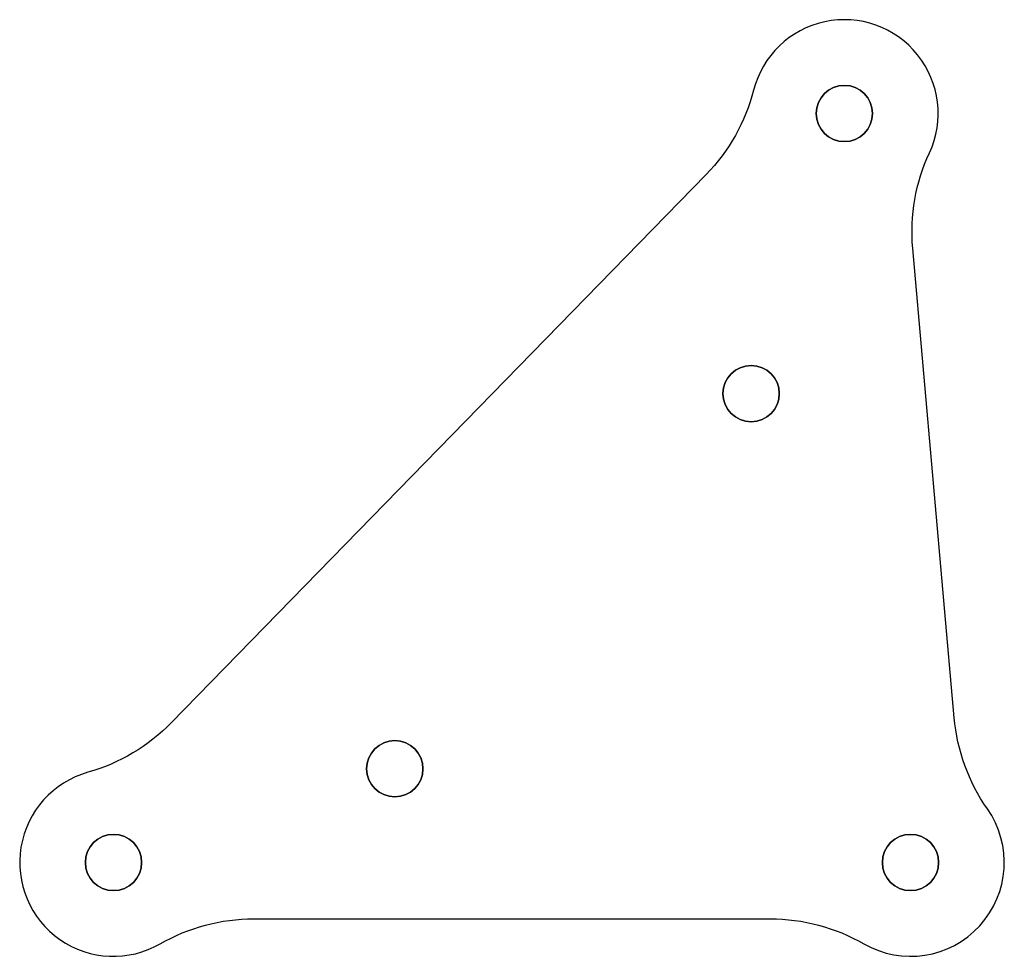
# Model space of a CAD drawing. Header units: millimetres. Extents: x -5 to 47.5, y -5 to 44.9.
import ezdxf

# ---------------------------------------------------------------- set-up
doc = ezdxf.new("R2010")
doc.units = ezdxf.units.MM
doc.layers.get('0').update_dxf_attribs({"linetype": 'CONTINUOUS'})

msp = doc.modelspace()

# ---------------------------------------------------------------- linework, layer by layer
msp.add_lwpolyline([(31.598, 36.675), (3.079, 7.451, -0.131326), (-1.359, 4.812, 1.131815), (2.494, -4.333, -0.131326), (7.483, -3), (35.017, -3, -0.131326), (40.006, -4.333, 0.801882), (46.597, 2.866, -0.131326), (44.83, 7.718), (42.619, 32.745, -0.131326), (43.508, 37.832, 1.096136), (34.128, 41.177, -0.131326)], format="xyb", close=True)
msp.add_lwpolyline([(31.598, 36.675), (3.079, 7.451, -0.131326), (-1.359, 4.812, 1.131815), (2.494, -4.333, -0.131326), (7.483, -3), (35.017, -3, -0.131326), (40.006, -4.333, 0.801882), (46.597, 2.866, -0.131326), (44.83, 7.718), (42.619, 32.745, -0.131326), (43.508, 37.832, 1.096136), (34.128, 41.177, -0.131326)], format="xyb", close=True)
at = {"extrusion": (0, 0, -1)}
for centre in [(-38.972, 39.936), (-34, 25), (-15, 5), (0, 0), (-42.5, 0)]:
    msp.add_circle(centre, 1.5, dxfattribs=at)
for centre in [(38.972, 39.936), (34, 25), (15, 5), (0, 0), (42.5, 0)]:
    msp.add_circle(centre, 1.5)

doc.saveas('drawing.dxf')
